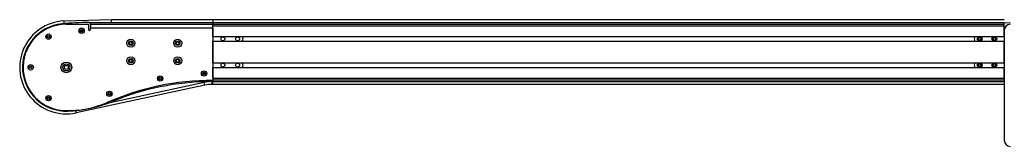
# Model space of a CAD drawing. Header units: millimetres. Extents: x 0 to 420, y 0 to 297.
# Tile 5 of 15: x 122 to 206, y 231 to 241. Entities that reach past the tile are written whole.
import ezdxf

# ---------------------------------------------------------------- set-up
doc = ezdxf.new("R2010")
doc.units = ezdxf.units.MM

msp = doc.modelspace()

# ---------------------------------------------------------------- linework, layer by layer
at = {"color": 7, "linetype": 'Continuous', "lineweight": 25}
for p, q in [((125.86405, 241.3744), (125.86764, 241.37461)), ((125.86764, 241.37461), (129.93623, 241.48329)), ((125.86764, 241.37461), (125.87752, 241.13774)), ((126.08943, 241.09329), (127.98943, 241.09329)), ((127.98943, 241.09329), (127.98943, 240.64329)), ((128.13943, 241.19329), (128.03984, 241.24309)), ((128.1358, 241.19511), (128.13943, 241.19521)), ((128.13943, 241.24329), (138.58943, 241.24329)), ((128.13943, 241.09329), (128.13943, 241.24329)), ((128.13943, 241.09329), (128.13943, 241.0531)), ((128.13943, 241.09329), (138.58943, 241.09329)), ((128.13943, 241.0531), (128.13943, 240.79329)), ((129.93943, 241.24329), (129.93623, 241.48329)), ((129.93623, 241.48329), (138.58943, 241.48329)), ((138.58943, 241.48329), (138.58943, 241.24329)), ((138.58943, 241.48329), (206.08943, 241.48329)), ((138.58943, 241.09329), (138.58943, 241.24329)), ((138.58943, 241.24329), (206.08943, 241.24329)), ((138.58943, 241.09329), (138.58943, 241.24329)), ((138.58943, 241.09329), (206.08943, 241.09329)), ((138.58943, 240.96829), (138.58943, 241.09329)), ((206.08943, 241.09329), (206.08943, 241.24329)), ((206.08943, 241.19955), (206.58943, 241.24329)), ((206.08943, 241.09329), (206.08943, 241.09077)), ((206.08943, 240.96829), (206.08943, 241.09077)), ((127.32018, 240.57621), (127.45619, 240.57984)), ((128.13943, 240.64329), (128.13943, 240.79329)), ((128.13943, 240.79329), (138.58943, 240.79329)), ((138.58943, 240.96829), (206.08943, 240.96829)), ((138.58943, 240.05079), (138.58943, 240.96829)), ((138.58943, 240.79329), (138.58943, 236.29329)), ((206.08943, 240.05079), (206.08943, 240.96829)), ((206.08943, 240.59329), (206.08943, 231.15329)), ((138.58943, 240.05079), (206.08943, 240.05079)), ((138.58943, 239.63579), (206.08943, 239.63579)), ((138.58943, 237.80079), (138.58943, 239.63579)), ((141.09943, 240.03829), (203.57943, 240.03829)), ((141.09943, 239.64829), (203.57943, 239.64829)), ((203.92938, 239.94192), (203.87399, 239.8406)), ((203.87399, 239.8406), (203.93405, 239.74197)), ((204.04482, 239.94461), (203.92938, 239.94192)), ((203.93405, 239.74197), (204.04949, 239.74467)), ((204.10487, 239.84599), (204.04482, 239.94461)), ((204.04949, 239.74467), (204.10487, 239.84599)), ((205.20191, 239.9525), (205.1261, 239.8654)), ((205.1261, 239.8654), (205.16362, 239.7562)), ((205.16362, 239.7562), (205.27695, 239.73409)), ((205.31525, 239.93039), (205.20191, 239.9525)), ((205.27695, 239.73409), (205.35277, 239.82118)), ((205.35277, 239.82118), (205.31525, 239.93039)), ((206.08943, 237.80079), (206.08943, 239.63579)), ((138.58943, 237.80079), (206.08943, 237.80079)), ((141.09943, 237.78829), (203.57943, 237.78829)), ((203.90392, 237.67089), (203.87947, 237.55804)), ((204.01388, 237.70614), (203.90392, 237.67089)), ((204.09939, 237.62854), (204.01388, 237.70614)), ((205.14706, 237.66258), (205.13324, 237.54794)), ((205.25326, 237.70793), (205.14706, 237.66258)), ((205.34562, 237.63864), (205.25326, 237.70793)), ((138.58943, 237.38579), (206.08943, 237.38579)), ((138.58943, 236.46829), (138.58943, 237.38579)), ((141.09943, 237.39829), (203.57943, 237.39829)), ((203.87947, 237.55804), (203.96498, 237.48044)), ((203.96498, 237.48044), (204.07494, 237.51569)), ((204.07494, 237.51569), (204.09939, 237.62854)), ((205.13324, 237.54794), (205.22561, 237.47865)), ((205.22561, 237.47865), (205.3318, 237.524)), ((205.3318, 237.524), (205.34562, 237.63864)), ((206.08943, 236.46829), (206.08943, 237.38579)), ((137.85733, 236.12049), (129.67357, 234.35353)), ((137.85733, 236.12049), (137.84429, 236.1809)), ((137.90798, 235.8859), (137.85733, 236.12049)), ((138.33204, 236.19181), (138.58943, 236.24329)), ((138.53943, 236.19329), (138.53943, 236.23329)), ((138.53943, 235.95329), (138.53943, 236.19329)), ((138.58943, 236.19329), (138.53943, 236.19329)), ((138.58943, 236.46829), (206.08943, 236.46829)), ((138.58943, 236.34329), (206.08943, 236.34329)), ((138.58943, 236.29329), (138.58943, 236.19329)), ((138.58943, 236.19329), (206.08943, 236.19329)), ((138.58943, 235.95329), (138.58943, 236.19329)), ((137.90798, 235.8859), (126.92888, 233.51538)), ((129.83159, 235.19319), (129.68673, 235.16191)), ((138.58943, 235.95329), (138.53943, 235.95329)), ((206.08943, 235.95329), (138.58943, 235.95329)), ((126.92888, 233.51538), (126.88646, 233.71183))]:
    msp.add_line(p, q, dxfattribs=at)
for centre, radius in [((124.57068, 240.03384), 0.2295), ((127.38943, 240.53137), 0.2295), ((127.38943, 240.53137), 0.1075), ((127.38943, 240.53137), 0.0825), ((124.57068, 240.03384), 0.1075), ((124.57068, 240.03384), 0.0825), ((131.58943, 239.46829), 0.34275), ((131.58943, 239.46829), 0.19275), ((131.58943, 239.46829), 0.155), ((131.58943, 239.46829), 0.12875), ((135.58943, 239.46829), 0.34275), ((135.58943, 239.46829), 0.19275), ((135.58943, 239.46829), 0.155), ((135.58943, 239.46829), 0.12875), ((139.43943, 239.84329), 0.17), ((140.68943, 239.84329), 0.17), ((203.98943, 239.84329), 0.2), ((203.98943, 239.84329), 0.17333), ((205.23943, 239.84329), 0.2), ((205.23943, 239.84329), 0.17333), ((126.08943, 237.40329), 0.45625), ((126.08943, 237.40329), 0.30625), ((131.58943, 237.96829), 0.34275), ((131.58943, 237.96829), 0.19275), ((131.58943, 237.96829), 0.155), ((131.58943, 237.96829), 0.12875), ((135.58943, 237.96829), 0.34275), ((135.58943, 237.96829), 0.19275), ((135.58943, 237.96829), 0.155), ((135.58943, 237.96829), 0.12875), ((139.43943, 237.59329), 0.17), ((140.68943, 237.59329), 0.17), ((203.98943, 237.59329), 0.2), ((203.98943, 237.59329), 0.17333), ((205.23943, 237.59329), 0.2), ((205.23943, 237.59329), 0.17333), ((123.05193, 237.40329), 0.2295), ((123.05193, 237.40329), 0.1075), ((123.05193, 237.40329), 0.0825), ((126.08943, 237.40329), 0.17), ((137.83943, 236.88111), 0.2295), ((137.83943, 236.88111), 0.1075), ((137.83943, 236.88111), 0.0825), ((134.09207, 236.45126), 0.2295), ((134.09207, 236.45126), 0.1075), ((134.09207, 236.45126), 0.0825), ((129.76682, 235.1421), 0.2295), ((129.76682, 235.1421), 0.1075), ((129.76682, 235.1421), 0.0825), ((124.57068, 234.77274), 0.2295), ((124.57068, 234.77274), 0.1075), ((124.57068, 234.77274), 0.0825)]:
    msp.add_circle(centre, radius, dxfattribs=at)
for centre, radius, start, end in [((126.08943, 237.40329), 3.9775, 93.2483925, 282.1837993), ((126.08943, 237.40329), 3.7375, 95.7248105, 272.024084), ((126.08943, 237.40329), 3.69, 90, 267.9402847), ((128.13943, 216.95454), 24.28875, 90.2349317, 95.7248105), ((206.58943, 240.59329), 0.5, 90, 180), ((128.06443, 240.64329), 0.075, 180, 0), ((140.83943, 239.84329), 0.325, 320.3228043, 39.6771957), ((203.83943, 239.84329), 0.325, 140.3228043, 219.6771957), ((140.83943, 237.59329), 0.325, 320.3228043, 39.6771957), ((203.83943, 237.59329), 0.325, 140.3228043, 219.6771957), ((138.53943, 232.96132), 4.01938, 99.073204, 101.1771624), ((138.58943, 213.79329), 22.5, 90, 113.6516081), ((138.58943, 213.79329), 22.4, 90.6583901, 112.4533689), ((138.53943, 232.96132), 3.23198, 90, 102.1837993), ((138.53943, 232.96132), 2.99198, 90, 102.1837993), ((126.25332, 241.96035), 8.25, 267.9402847, 293.6516081), ((125.83292, 244.66126), 11, 272.024084, 292.4533689), ((206.58943, 231.15329), 0.5, 180, 270)]:
    msp.add_arc(centre, radius, start, end, dxfattribs=at)

doc.saveas('drawing.dxf')
